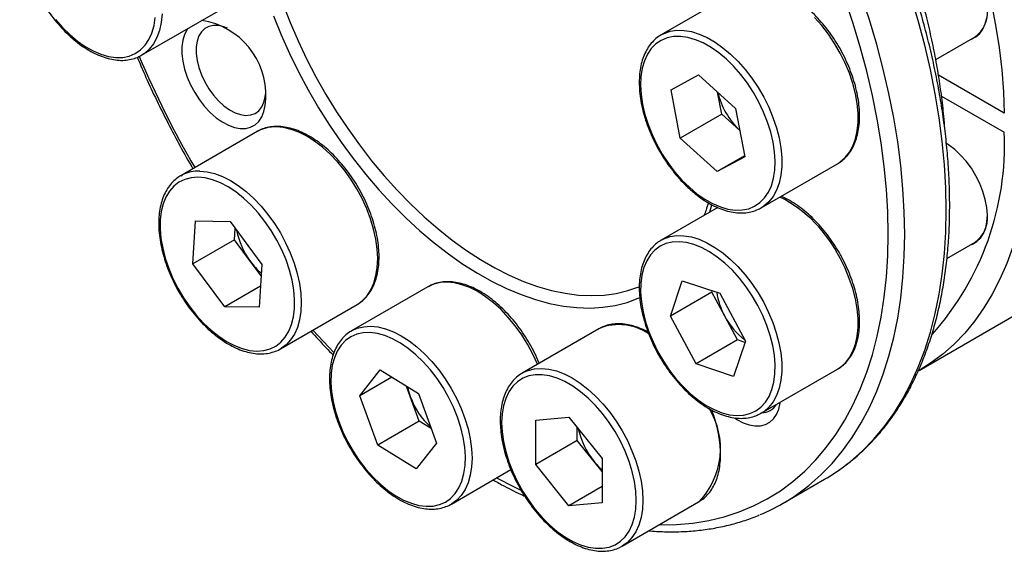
# Model space of a CAD drawing. Header units: millimetres. Extents: x 0 to 285, y 0 to 202.
# Tile 4 of 7: x 208 to 250, y 121 to 144. Entities that reach past the tile are written whole.
import ezdxf

# ---------------------------------------------------------------- set-up
doc = ezdxf.new("R2010")
doc.units = ezdxf.units.MM
doc.layers.add('OUTLINE', color=7, linetype='CONTINUOUS')

msp = doc.modelspace()

# ---------------------------------------------------------------- linework, layer by layer
at = {"layer": 'OUTLINE'}
for p, q in [((238.2959, 144.8635), (235.0432, 142.9858)), ((212.9199, 142.1165), (216.1726, 143.9942)), ((235.0432, 142.9858), (235.0631, 142.9971)), ((246.725, 141.9355), (248.4058, 142.9058)), ((212.9725, 142.1483), (212.9199, 142.1165)), ((235.4569, 140.6494), (236.6316, 141.2812)), ((236.6316, 141.2812), (238.2013, 139.8552)), ((249.6456, 139.6552), (246.8427, 141.2733)), ((235.852, 138.5916), (235.4569, 140.6494)), ((237.6197, 139.6121), (237.4403, 140.5465)), ((246.973, 140.3815), (249.6456, 138.8387)), ((237.6197, 139.6121), (235.852, 138.5916)), ((238.3807, 138.9209), (237.6197, 139.6121)), ((238.2013, 139.8552), (238.5964, 137.7975)), ((217.8401, 138.8722), (214.5874, 136.9945)), ((217.8864, 138.8979), (217.8401, 138.8722)), ((237.4217, 137.1657), (235.852, 138.5916)), ((238.5884, 137.8392), (237.4217, 137.1657)), ((238.5964, 137.7975), (237.4217, 137.1657)), ((239.2929, 135.6244), (242.5456, 137.5021)), ((242.5456, 137.5021), (242.5931, 137.5308)), ((214.5874, 136.9945), (214.6557, 137.0315)), ((237.4433, 135.6386), (235.0432, 134.2531)), ((237.1118, 135.4473), (237.2006, 135.7505)), ((239.3454, 135.6563), (239.2929, 135.6244)), ((215.1031, 133.2528), (215.217, 135.0682)), ((215.217, 135.0682), (216.6847, 135.0475)), ((216.6847, 135.0475), (218.0385, 133.2115)), ((246.0165, 128.7142), (257.1181, 135.123)), ((216.8708, 134.2733), (216.901, 134.7542)), ((216.8708, 134.2733), (215.1031, 133.2528)), ((217.5477, 133.3553), (216.8708, 134.2733)), ((235.0432, 134.2531), (235.063, 134.2643)), ((247.2025, 133.4785), (248.4058, 134.1732)), ((218.0084, 132.7307), (217.5477, 133.3553)), ((216.4569, 131.4168), (215.1031, 133.2528)), ((218.0385, 133.2115), (217.9246, 131.3961)), ((235.4293, 131.0208), (235.9339, 132.5229)), ((235.9339, 132.5229), (237.5313, 131.9929)), ((217.9811, 132.2967), (216.4569, 131.4168)), ((225.1095, 132.2687), (221.8568, 130.3909)), ((237.1971, 132.0413), (235.4293, 131.0208)), ((237.1971, 132.0413), (237.216, 132.0975)), ((237.7434, 131.0252), (237.1971, 132.0413)), ((237.5313, 131.9929), (238.6239, 129.9607)), ((217.9246, 131.3961), (216.4569, 131.4168)), ((218.837, 129.6331), (222.0897, 131.5108)), ((236.522, 128.9886), (235.4293, 131.0208)), ((238.2898, 130.0092), (237.7434, 131.0252)), ((232.3788, 130.4792), (229.1261, 128.6015)), ((232.4188, 130.5014), (232.3788, 130.4792)), ((238.2898, 130.0092), (236.522, 128.9886)), ((238.6239, 129.9607), (238.1193, 128.4586)), ((238.6051, 129.9045), (238.2898, 130.0092)), ((222.2082, 127.6365), (223.0735, 128.7362)), ((223.0735, 128.7362), (224.7055, 127.7282)), ((238.1193, 128.4586), (236.522, 128.9886)), ((239.2929, 126.8917), (242.5456, 128.7694)), ((242.5456, 128.7694), (242.563, 128.7797)), ((246.0165, 128.7142), (246.0002, 128.7048)), ((223.5757, 128.426), (222.2082, 127.6365)), ((229.1261, 128.6015), (229.217, 128.6497)), ((224.3593, 127.6033), (224.2003, 128.0402)), ((222.9748, 125.529), (222.2082, 127.6365)), ((224.7426, 126.5495), (224.3593, 127.6033)), ((224.7055, 127.7282), (225.4722, 125.6206)), ((229.6953, 126.5984), (231.1095, 126.7249)), ((229.6953, 124.7127), (229.6953, 126.5984)), ((231.1095, 126.7249), (232.5237, 124.9656)), ((239.2929, 126.8917), (239.2324, 126.8587)), ((224.7426, 126.5495), (222.9748, 125.529)), ((225.2478, 126.2374), (224.7426, 126.5495)), ((231.4631, 125.7332), (231.4631, 126.285)), ((224.6068, 124.521), (222.9748, 125.529)), ((225.4722, 125.6206), (224.6068, 124.521)), ((231.4631, 125.7332), (229.6953, 124.7127)), ((232.1702, 124.8536), (231.4631, 125.7332)), ((232.5237, 124.9656), (232.5237, 123.0799)), ((226.1064, 123.0295), (228.6415, 124.493)), ((231.1095, 122.9534), (229.6953, 124.7127)), ((232.5237, 124.4137), (232.1702, 124.8536)), ((240.2282, 123.0634), (241.996, 124.0839)), ((232.5237, 123.7698), (231.1095, 122.9534)), ((232.5237, 123.0799), (231.1095, 122.9534)), ((233.3758, 121.2401), (236.6285, 123.1178)), ((233.3758, 121.2401), (233.3493, 121.2252))]:
    msp.add_line(p, q, dxfattribs=at)
at = {"layer": 'OUTLINE', "flags": 128}
for points in [[(245.4069, 134.5095), (245.3881, 135.4632), (245.3315, 136.4366), (245.2374, 137.4276), (245.1059, 138.4342), (244.9374, 139.4543), (244.7321, 140.4855), (244.4905, 141.5258), (244.2132, 142.5728), (243.9007, 143.6245), (243.5537, 144.6785)], [(247.1747, 135.53), (247.1558, 136.4837), (247.0993, 137.4571), (247.0052, 138.4481), (246.8737, 139.4548), (246.7051, 140.4748), (246.4999, 141.506), (246.2583, 142.5463), (245.981, 143.5934), (245.6684, 144.645)], [(218.937, 144.3004), (219.2418, 143.5147), (219.5786, 142.7334), (219.946, 141.9594), (220.3427, 141.1957), (220.7672, 140.4452), (221.2177, 139.7108), (221.6928, 138.9952), (222.1904, 138.3011), (222.7088, 137.6312), (223.246, 136.988), (223.7999, 136.374), (224.3684, 135.7914), (224.9494, 135.2426), (225.5407, 134.7295), (226.14, 134.2541), (226.7451, 133.8183), (227.3537, 133.4236), (227.9634, 133.0716), (228.572, 132.7637), (229.177, 132.5009), (229.7764, 132.2843), (230.3677, 132.1147), (230.9487, 131.9927), (231.5172, 131.9188), (232.0711, 131.8933), (232.6083, 131.9163), (233.1267, 131.9877), (233.6243, 132.1072), (233.9649, 132.2214)], [(244.6998, 134.5095), (244.6811, 135.4511), (244.6248, 136.4123), (244.5312, 137.391), (244.4005, 138.3852), (244.2328, 139.3926), (244.0287, 140.4111), (243.7885, 141.4385), (243.5128, 142.4725), (243.2021, 143.511), (242.8571, 144.5516)], [(249.0887, 144.3707), (249.2746, 143.3993), (249.4236, 142.4398), (249.5352, 141.4944), (249.6093, 140.5655), (249.6456, 139.6552)], [(213.7958, 143.8746), (213.7585, 143.5094), (213.6839, 143.173), (213.573, 142.8695), (213.4272, 142.6029), (213.2482, 142.3764), (213.0384, 142.1929), (212.9725, 142.1483)], [(218.5318, 143.7887), (218.8559, 142.9899), (219.2116, 142.1967), (219.5978, 141.4121), (220.0129, 140.639), (220.4554, 139.8804), (220.9236, 139.1389), (221.4158, 138.4175), (221.9302, 137.7187), (222.4649, 137.0451), (223.0178, 136.3994), (223.5869, 135.7838), (224.1702, 135.2007), (224.7653, 134.6522), (225.3702, 134.1404), (225.9825, 133.6672), (226.6, 133.2343), (227.2204, 132.8433), (227.8414, 132.4958), (228.4606, 132.1929), (229.0758, 131.9359), (229.6847, 131.7257), (230.285, 131.563), (230.8745, 131.4485), (231.4509, 131.3825), (232.0122, 131.3654), (232.5563, 131.3972), (233.081, 131.4778), (233.5846, 131.6069), (234.065, 131.784), (234.1319, 131.8132)], [(209.2508, 143.6424), (209.5501, 143.3011), (209.8643, 142.9923)], [(209.8643, 142.9923), (210.1893, 142.7204), (210.5205, 142.489), (210.8535, 142.3013), (211.1838, 142.1597), (211.5069, 142.0662), (211.8185, 142.022), (212.1144, 142.0278), (212.3904, 142.0835), (212.6431, 142.1882), (212.8688, 142.3407), (213.0645, 142.5388), (213.2277, 142.7799), (213.356, 143.0607), (213.4478, 143.3774), (213.5018, 143.7257)], [(216.5776, 143.2646), (216.4236, 143.3268), (216.1941, 143.3825), (215.9782, 143.3888), (215.7815, 143.3456), (215.6092, 143.254), (215.4656, 143.1162), (215.3545, 142.936), (215.2789, 142.7179), (215.2405, 142.4677), (215.2405, 142.1917), (215.2789, 141.8972), (215.3545, 141.5917), (215.4656, 141.2833), (215.6092, 140.9798), (215.7815, 140.6891), (215.9782, 140.4188), (216.1941, 140.1759), (216.4236, 139.9666), (216.6608, 139.7964), (216.8996, 139.6697), (217.1338, 139.5897), (217.3572, 139.5586), (217.5642, 139.5771), (217.7493, 139.6447), (217.9078, 139.7598), (218.0355, 139.9193), (218.1291, 140.1191), (218.1863, 140.354), (218.1986, 140.4565)], [(242.5931, 137.5308), (242.664, 137.5786), (242.8738, 137.762), (243.0528, 137.9885), (243.1986, 138.2552), (243.3095, 138.5586), (243.3841, 138.8951), (243.4214, 139.2603), (243.421, 139.6497), (243.3829, 140.0584), (243.3075, 140.4812), (243.1958, 140.9129), (243.0492, 141.3479), (242.8695, 141.7809), (242.6591, 142.2063), (242.4205, 142.6189), (242.1567, 143.0134), (241.8711, 143.3849), (241.5673, 143.7287)], [(248.2109, 142.7933), (248.2439, 142.8036), (248.4382, 142.897), (248.6043, 143.0376), (248.7384, 143.2223), (248.8376, 143.4471), (248.8997, 143.7071)], [(214.8983, 143.2586), (214.8631, 143.2096), (214.7525, 143.001), (214.6774, 142.7561), (214.6394, 142.4802), (214.6394, 142.1792), (214.6774, 141.8595), (214.7525, 141.5279), (214.8631, 141.1915), (215.0069, 140.8574), (215.1809, 140.5329), (215.3812, 140.2247), (215.6037, 139.9394), (215.8436, 139.6832), (216.0958, 139.4615), (216.3549, 139.279), (216.6154, 139.1396), (216.8717, 139.0463), (217.1184, 139.0011), (217.3502, 139.0049), (217.5622, 139.0576), (217.7499, 139.1582), (217.9092, 139.3045), (218.0367, 139.4933), (218.1299, 139.7207), (218.1865, 139.9818), (218.2056, 140.271), (218.2056, 140.271)], [(235.0631, 142.9971), (235.1628, 143.0474), (235.426, 143.1385), (235.7111, 143.1814), (236.0145, 143.1755), (236.3325, 143.1209), (236.661, 143.0184), (236.9958, 142.8691), (237.3328, 142.675), (237.6677, 142.4386), (237.9964, 142.1628), (238.3146, 141.851), (238.6184, 141.5072), (238.904, 141.1357), (239.1678, 140.7412), (239.4064, 140.3286), (239.6168, 139.9031), (239.7965, 139.4702), (239.9431, 139.0351), (240.0548, 138.6035), (240.1302, 138.1807), (240.1683, 137.772), (240.1687, 137.3826), (240.1314, 137.0173), (240.0568, 136.6809), (239.9459, 136.3774), (239.8001, 136.1108), (239.6211, 135.8843), (239.4114, 135.7009), (239.3454, 135.6563)], [(236.2373, 136.5003), (236.5622, 136.2283), (236.8934, 135.9969), (237.2264, 135.8092), (237.5567, 135.6676), (237.8798, 135.5741), (238.1914, 135.5299), (238.4873, 135.5357), (238.7634, 135.5914), (239.016, 135.6962), (239.2417, 135.8486), (239.4374, 136.0468), (239.6006, 136.2878), (239.7289, 136.5686), (239.8207, 136.8853), (239.8747, 137.2336), (239.8902, 137.6088), (239.867, 138.0058), (239.8053, 138.4194), (239.7061, 138.8437), (239.5707, 139.2733), (239.4008, 139.7021), (239.1988, 140.1245), (238.9675, 140.5347), (238.7099, 140.9271), (238.4296, 141.2965), (238.1302, 141.6379), (237.816, 141.9466), (237.4911, 142.2185), (237.1599, 142.4499), (236.8269, 142.6377), (236.4966, 142.7793), (236.1734, 142.8728), (235.8618, 142.917), (235.566, 142.9112), (235.2899, 142.8555), (235.0373, 142.7507), (234.8116, 142.5982), (234.6158, 142.4001), (234.4527, 142.159), (234.3243, 141.8783), (234.2325, 141.5616), (234.1785, 141.2133), (234.163, 140.8381), (234.1863, 140.441), (234.2479, 140.0275), (234.3471, 139.6031), (234.4826, 139.1736), (234.6524, 138.7448), (234.8544, 138.3224), (235.0858, 137.9122), (235.3433, 137.5198), (235.6237, 137.1504), (235.923, 136.809), (236.2373, 136.5003)], [(222.173, 131.5628), (222.3238, 131.6797), (222.5174, 131.8864), (222.679, 132.1346), (222.8064, 132.4214), (222.8981, 132.7429), (222.9529, 133.0953), (222.9701, 133.474), (222.9495, 133.8743), (222.8914, 134.2912), (222.7965, 134.7194), (222.666, 135.1535), (222.5015, 135.5881), (222.3051, 136.0178), (222.0793, 136.437), (221.8269, 136.8406), (221.5511, 137.2234), (221.2553, 137.5807), (220.9433, 137.908), (220.619, 138.201), (220.2865, 138.4563), (219.9499, 138.6704), (219.6135, 138.8409), (219.2816, 138.9654), (218.9582, 139.0425), (218.6475, 139.0711)], [(250.7771, 138.8386), (250.7414, 137.9588), (250.6683, 137.1036), (250.5581, 136.275), (250.4109, 135.4748), (250.2271, 134.7049), (250.0071, 133.9672), (249.7514, 133.2632), (249.4606, 132.5946), (249.1354, 131.9629), (248.7766, 131.3696), (248.3849, 130.8161), (247.9612, 130.3037), (247.5066, 129.8334), (247.0221, 129.4065), (246.5088, 129.0239), (246.0165, 128.7142)], [(248.2109, 134.0606), (248.289, 134.0874), (248.4775, 134.1914), (248.6368, 134.3421), (248.7634, 134.536), (248.8545, 134.769), (248.9083, 135.036), (248.9235, 135.3311), (248.8997, 135.648), (248.8376, 135.9798), (248.7384, 136.3191), (248.6043, 136.6586), (248.4382, 136.9909), (248.2439, 137.3087), (248.0254, 137.6052), (247.7876, 137.8738), (247.5356, 138.1088), (247.2749, 138.3049), (247.1385, 138.3897)], [(215.3948, 137.1934), (215.7055, 137.1648), (216.0289, 137.0877), (216.3609, 136.9631), (216.6972, 136.7927), (217.0338, 136.5785), (217.3663, 136.3233), (217.6906, 136.0302), (218.0026, 135.703), (218.2984, 135.3457), (218.5742, 134.9629), (218.8266, 134.5593), (219.0524, 134.14), (219.2488, 133.7104), (219.4133, 133.2758), (219.5438, 132.8417), (219.6387, 132.4135), (219.6968, 131.9966), (219.7174, 131.5963), (219.7002, 131.2175), (219.6454, 130.8652), (219.5537, 130.5436), (219.4263, 130.2569), (219.2647, 130.0086), (219.0711, 129.8019), (218.8816, 129.6599)], [(215.3154, 136.9292), (215.0251, 136.9084), (214.7556, 136.8379), (214.5108, 136.7186), (214.2937, 136.5522), (214.1075, 136.3409), (213.9546, 136.0875), (213.8371, 135.7956), (213.7565, 135.4689), (213.714, 135.112), (213.7101, 134.7297), (213.7449, 134.3272), (213.818, 133.9098), (213.9282, 133.4833), (214.0742, 133.0534), (214.254, 132.6258), (214.465, 132.2065), (214.7046, 131.8011), (214.9694, 131.415), (215.2558, 131.0535), (215.5601, 130.7215), (215.878, 130.4234), (216.2053, 130.1632), (216.5375, 129.9446), (216.8701, 129.7705), (217.1988, 129.6431), (217.5189, 129.5643), (217.8262, 129.5351), (218.1165, 129.5559), (218.386, 129.6264), (218.6308, 129.7457), (218.8479, 129.9121), (219.0341, 130.1234), (219.187, 130.3768), (219.3045, 130.6688), (219.3851, 130.9954), (219.4276, 131.3523), (219.4315, 131.7346), (219.3967, 132.1371), (219.3236, 132.5545), (219.2134, 132.981), (219.0674, 133.411), (218.8876, 133.8385), (218.6766, 134.2578), (218.437, 134.6632), (218.1722, 135.0493), (217.8858, 135.4108), (217.5815, 135.7429), (217.2636, 136.041), (216.9363, 136.3011), (216.6041, 136.5197), (216.2715, 136.6938), (215.9428, 136.8212), (215.6227, 136.9), (215.3154, 136.9292)], [(242.8505, 124.6497), (243.097, 124.8429), (243.6041, 125.2894), (244.0811, 125.7795), (244.5269, 126.3122), (244.9406, 126.8864), (245.3214, 127.5008), (245.6684, 128.1541), (245.981, 128.8449), (246.2583, 129.5718), (246.4999, 130.3332), (246.7051, 131.1274), (246.8737, 131.9528), (247.0052, 132.8076), (247.0993, 133.69), (247.1558, 134.5981), (247.1747, 135.53)], [(239.1548, 131.475), (238.918, 131.8821), (238.6556, 132.2703), (238.3711, 132.6345), (238.0685, 132.9697), (237.7517, 133.2714), (237.4252, 133.5355), (237.0933, 133.7584), (236.7604, 133.9371), (236.4312, 134.0692), (236.11, 134.1529), (235.8013, 134.1871), (235.5091, 134.1713), (235.2374, 134.1058), (234.9899, 133.9913), (234.7699, 133.8295), (234.5805, 133.6226), (234.4242, 133.3733), (234.303, 133.085), (234.2187, 132.7616), (234.1723, 132.4076), (234.1646, 132.0276), (234.1955, 131.6268), (234.2648, 131.2107), (234.3714, 130.7848), (234.5139, 130.3549), (234.6904, 129.9269), (234.8984, 129.5065), (235.1353, 129.0995), (235.3977, 128.7112), (235.6822, 128.347), (235.9848, 128.0118), (236.3015, 127.7101), (236.6281, 127.446), (236.96, 127.2231), (237.2928, 127.0444), (237.622, 126.9123), (237.9432, 126.8286), (238.252, 126.7944), (238.5442, 126.8102), (238.8159, 126.8758), (239.0634, 126.9902), (239.2833, 127.152), (239.4727, 127.359), (239.6291, 127.6083), (239.7502, 127.8965), (239.8346, 128.2199), (239.8809, 128.574), (239.8887, 128.954), (239.8577, 129.3547), (239.7885, 129.7709), (239.6819, 130.1967), (239.5394, 130.6266), (239.3629, 131.0546), (239.1548, 131.475)], [(234.9453, 122.1461), (234.9701, 122.1458), (235.6863, 122.1598), (236.3845, 122.2222), (237.0632, 122.3329), (237.7209, 122.4916), (238.3563, 122.6981), (238.9678, 122.9517), (239.5542, 123.2521), (240.1143, 123.5985), (240.6467, 123.9902), (241.1505, 124.4263), (241.6244, 124.9059), (242.0674, 125.428), (242.4786, 125.9914), (242.8571, 126.5949), (243.2021, 127.2373), (243.5128, 127.917), (243.7885, 128.6327), (244.0287, 129.3827), (244.2328, 130.1656), (244.4005, 130.9794), (244.5312, 131.8226), (244.6248, 132.6933), (244.6811, 133.5896), (244.6998, 134.5095)], [(235.063, 134.2643), (235.1572, 134.3122), (235.4199, 134.4043), (235.7046, 134.4482), (236.0076, 134.4434), (236.3253, 134.39), (236.6536, 134.2885), (236.9883, 134.1402), (237.3253, 133.9471), (237.6604, 133.7116), (237.9892, 133.4366), (238.3077, 133.1256), (238.6119, 132.7824), (238.8979, 132.4115), (239.1622, 132.0175), (239.4014, 131.6052)], [(241.0827, 123.6292), (241.3293, 123.8224), (241.8363, 124.2689), (242.3133, 124.759), (242.7591, 125.2917), (243.1729, 125.8659), (243.5537, 126.4803), (243.9007, 127.1336), (244.2132, 127.8244), (244.4905, 128.5513), (244.7321, 129.3127), (244.9374, 130.1069), (245.1059, 130.9323), (245.2374, 131.7871), (245.3315, 132.6695), (245.3881, 133.5776), (245.4069, 134.5095)], [(242.563, 128.7797), (242.669, 128.8495), (242.8782, 129.0339), (243.0564, 129.2613), (243.2015, 129.5288), (243.3116, 129.8331), (243.3853, 130.1702), (243.4218, 130.536), (243.4206, 130.9259), (243.3816, 131.335), (243.3054, 131.758), (243.1929, 132.1898), (243.0455, 132.6249), (242.8651, 133.0577), (242.654, 133.483)], [(229.7745, 128.9758), (229.5792, 129.4048), (229.354, 129.8243), (229.1021, 130.2283), (228.8268, 130.6116), (228.5314, 130.9695), (228.2198, 131.2975), (227.8957, 131.5914), (227.5633, 131.8475), (227.2268, 132.0626), (226.8904, 132.234), (226.5583, 132.3596), (226.2347, 132.4377), (225.9236, 132.4675), (225.6291, 132.4484), (225.3547, 132.3808), (225.1095, 132.2687)], [(233.9649, 132.2214), (234.0993, 132.2744), (234.1099, 132.2788)], [(222.0897, 131.5108), (222.1005, 131.5171), (222.173, 131.5628)], [(239.4014, 131.6052), (239.6125, 131.18), (239.7928, 130.7471), (239.9402, 130.3121), (240.0527, 129.8803), (240.1289, 129.4572), (240.1679, 129.0482), (240.1691, 128.6583), (240.1327, 128.2925), (240.0589, 127.9553), (239.9488, 127.6511), (239.8037, 127.3836), (239.6255, 127.1562), (239.4163, 126.9718), (239.2929, 126.8917)], [(220.2146, 130.4284), (220.886, 129.7084), (221.1097, 129.4769)], [(221.8428, 130.3828), (221.8513, 130.3878), (221.8568, 130.3909)], [(221.8568, 130.3909), (222.102, 130.5031), (222.3764, 130.5707), (222.6709, 130.5897), (222.982, 130.56), (223.3056, 130.4818), (223.6377, 130.3563), (223.9741, 130.1848), (224.3106, 129.9697), (224.643, 129.7136), (224.9671, 129.4197), (225.2787, 129.0918), (225.5741, 128.7339), (225.8494, 128.3505), (226.1013, 127.9465), (226.3265, 127.527), (226.5222, 127.0972), (226.6859, 126.6626), (226.8157, 126.2285), (226.9098, 125.8005), (226.967, 125.3839), (226.9868, 124.984), (226.9687, 124.6058), (226.9131, 124.2541), (226.8206, 123.9333), (226.6924, 123.6474), (226.5301, 123.4)], [(226.2688, 123.4741), (226.4285, 123.7193), (226.5533, 124.0039), (226.6414, 124.3239), (226.6915, 124.6751), (226.7032, 125.0528), (226.6761, 125.4517), (226.6106, 125.8665), (226.5077, 126.2917), (226.3687, 126.7214), (226.1956, 127.1499), (225.9905, 127.5713), (225.7564, 127.9799), (225.4964, 128.3703), (225.214, 128.7372), (224.913, 129.0755), (224.5974, 129.3807), (224.2717, 129.6487), (223.9401, 129.8759), (223.6072, 130.0591), (223.2774, 130.196), (222.9552, 130.2846), (222.645, 130.3238), (222.351, 130.313), (222.077, 130.2524), (221.827, 130.1427), (221.6041, 129.9856), (221.4115, 129.783), (221.2518, 129.5378), (221.127, 129.2533), (221.039, 128.9333), (220.9888, 128.582), (220.9772, 128.2044), (221.0043, 127.8055), (221.0697, 127.3906), (221.1726, 126.9655), (221.3116, 126.5358), (221.4848, 126.1073), (221.6898, 125.6859), (221.9239, 125.2772), (222.1839, 124.8869), (222.4664, 124.52), (222.7674, 124.1817), (223.0829, 123.8765), (223.4086, 123.6085), (223.7402, 123.3813), (224.0732, 123.1981), (224.4029, 123.0612), (224.7251, 122.9726), (225.0353, 122.9334), (225.3294, 122.9442), (225.6033, 123.0048), (225.8534, 123.1144), (226.0762, 123.2716), (226.2688, 123.4741)], [(218.8816, 129.6599), (218.8478, 129.6394), (218.837, 129.6331)], [(229.217, 128.6497), (229.3772, 128.7156), (229.6521, 128.7822), (229.947, 128.8001), (230.2584, 128.7693), (230.5822, 128.6901), (230.9145, 128.5635), (231.251, 128.3911), (231.5874, 128.175), (231.9197, 127.918), (232.2435, 127.6233), (232.5549, 127.2947), (232.8498, 126.9362), (233.1247, 126.5523), (233.376, 126.1479), (233.6005, 125.7281), (233.7955, 125.2981), (233.9585, 124.8634), (234.0875, 124.4294), (234.1808, 124.0016), (234.2373, 123.5854), (234.2562, 123.1859), (234.2373, 122.8083), (234.1808, 122.4572), (234.0875, 122.1371), (233.9585, 121.852), (233.7955, 121.6055), (233.6005, 121.4007), (233.376, 121.2402), (233.3758, 121.2401)], [(228.2457, 126.4924), (228.2651, 126.0973), (228.3229, 125.6852), (228.4185, 125.2616), (228.5504, 124.8323), (228.7169, 124.4032), (228.9157, 123.9799), (229.1443, 123.5682), (229.3994, 123.1738), (229.6776, 122.8018), (229.9752, 122.4574), (230.2882, 122.1452), (230.6122, 121.8695), (230.943, 121.6339), (231.276, 121.4416), (231.6068, 121.2953), (231.9309, 121.1969), (232.2438, 121.1478), (232.5414, 121.1486), (232.8197, 121.1993), (233.0748, 121.2992), (233.3033, 121.447), (233.5022, 121.6407), (233.6687, 121.8776), (233.8006, 122.1546), (233.8961, 122.4678), (233.9539, 122.8132), (233.9733, 123.1859), (233.9539, 123.581), (233.8961, 123.9931), (233.8006, 124.4167), (233.6687, 124.8459), (233.5022, 125.2751), (233.3033, 125.6984), (233.0748, 126.11), (232.8197, 126.5045), (232.5414, 126.8765), (232.2438, 127.2209), (231.9309, 127.533), (231.6068, 127.8088), (231.276, 128.0444), (230.943, 128.2367), (230.6122, 128.383), (230.2882, 128.4813), (229.9752, 128.5305), (229.6776, 128.5297), (229.3994, 128.479), (229.1443, 128.3791), (228.9157, 128.2313), (228.7169, 128.0376), (228.5504, 127.8007), (228.4185, 127.5237), (228.3229, 127.2104), (228.2651, 126.8651), (228.2457, 126.4924)], [(224.242, 128.0145), (224.2833, 127.8419), (224.3593, 127.6033)], [(238.1691, 126.6931), (238.2661, 126.63), (238.5266, 126.4906), (238.7829, 126.3973), (239.0296, 126.352), (239.2614, 126.3558), (239.4734, 126.4086), (239.661, 126.5092), (239.8203, 126.6555), (239.9479, 126.8443), (240.041, 127.0717), (240.0977, 127.3328), (240.101, 127.3582)], [(228.0316, 124.1409), (228.7852, 123.7579), (229.0615, 123.627)], [(226.5301, 123.4), (226.3358, 123.1942), (226.1265, 123.0414)], [(226.1265, 123.0414), (226.1119, 123.0327), (226.1064, 123.0295)], [(236.6285, 123.1178), (236.6286, 123.1179), (236.673, 123.1446)]]:
    msp.add_lwpolyline(points, dxfattribs=at)
at = {"layer": 'OUTLINE'}
for centre, radius, start, end in [((247.6891, 143.9196), 1.2415, 305.26028, 6.05186), ((214.9969, 140.4234), 3.2122, 357.28019, 81.23234), ((251.3497, 158.3697), 41.8376, 202.93593, 210.1785), ((240.6547, 141.3179), 3.3039, 193.53946, 226.50429), ((218.6023, 137.5117), 1.5601, 88.33888, 117.31368), ((237.5651, 138.3086), 12.0921, 318.18413, 2.51279), ((215.35, 135.6299), 1.5641, 88.35911, 116.35411), ((237.4288, 130.9096), 5.8245, 26.21972, 62.75155), ((247.6891, 135.1869), 1.2415, 305.26023, 6.05191), ((220.1457, 135.2993), 3.2448, 191.16546, 216.80588), ((219.958, 135.114), 2.9837, 216.11732, 229.38671), ((240.3998, 132.4883), 3.0326, 188.57673, 208.84586), ((240.4582, 132.4369), 3.0599, 207.47495, 232.59279), ((233.245, 128.4409), 2.22, 55.2396, 111.84973), ((227.4394, 128.7067), 3.2718, 199.70941, 227.43159), ((234.2902, 125.3881), 3.2727, 316.72546, 31.57362), ((239.3129, 127.6463), 0.7368, 270.84548, 329.14909), ((234.7301, 126.9272), 3.2944, 192.30865, 219.00941), ((234.4375, 126.66), 2.899, 218.54641, 228.6891), ((237.8515, 131.2705), 8.2961, 299.97219, 307.0546), ((236.0473, 130.3056), 8.3624, 292.53287, 307.02389)]:
    msp.add_arc(centre, radius, start, end, dxfattribs=at)
for points, knots in [([(247.3211, 135.7341), (247.3202, 135.8928), (247.3174, 136.3525), (247.2866, 137.1271), (247.2175, 138.0618), (247.1141, 139.0111), (246.9771, 139.9728), (246.8066, 140.9454), (246.6031, 141.9268), (246.367, 142.9153), (246.0988, 143.909), (245.799, 144.9061), (245.4682, 145.9045), (245.1071, 146.9026), (244.7164, 147.8984), (244.2968, 148.89), (243.8491, 149.8756), (243.3742, 150.8533), (242.873, 151.8212), (242.3465, 152.7776), (241.7956, 153.7207), (241.2214, 154.6486), (240.6249, 155.5596), (240.0073, 156.452), (239.3698, 157.3241), (238.7135, 158.1742), (238.0397, 159.0008), (237.3496, 159.8022), (236.6445, 160.5769), (235.9257, 161.3235), (235.1945, 162.0405), (234.4523, 162.7266), (233.7005, 163.3803), (232.9404, 164.0006), (232.1734, 164.5861), (231.401, 165.1357), (230.6245, 165.6483), (229.8455, 166.1228), (229.0652, 166.5584), (228.2853, 166.9541), (227.5071, 167.309), (226.7322, 167.6225), (225.962, 167.8937), (225.1981, 168.122), (224.4419, 168.307), (223.6951, 168.4482), (222.9591, 168.5452), (222.2356, 168.5979), (221.5261, 168.6061), (220.832, 168.57), (220.155, 168.4894), (219.4961, 168.3655), (218.8582, 168.1954), (218.3602, 168.0327), (218.083, 167.9117), (218.0038, 167.8772)], [0, 0, 0, 0, 0.01017981, 0.02948519, 0.0487882, 0.06808802, 0.0873841, 0.10667616, 0.12596409, 0.14524793, 0.16452785, 0.18380406, 0.20307688, 0.22234664, 0.2416137, 0.26087846, 0.28014133, 0.2994027, 0.31866303, 0.33792274, 0.35718227, 0.37644198, 0.39570224, 0.41496344, 0.43422604, 0.45349047, 0.47275716, 0.49202656, 0.51129905, 0.53057502, 0.5498549, 0.569139, 0.58842761, 0.60772098, 0.62701923, 0.64632237, 0.66563026, 0.68494252, 0.70425853, 0.72357727, 0.74289724, 0.76221582, 0.78153024, 0.80083701, 0.8201319, 0.83940994, 0.85866556, 0.87789281, 0.89708582, 0.9162392, 0.93534892, 0.95441281, 0.97343135, 0.99240803, 1, 1, 1, 1]), ([(247.1128, 138.9739), (247.0997, 139.1568), (247.0654, 139.6382), (246.9715, 140.4346), (246.8356, 141.3589), (246.6647, 142.2943), (246.4614, 143.2379), (246.2254, 144.188), (245.9575, 145.1426), (245.6582, 146.0999), (245.3281, 147.0577), (244.9681, 148.0143), (244.5787, 148.9676), (244.161, 149.9158), (243.7156, 150.8567), (243.2435, 151.7886), (242.7458, 152.7096), (242.2234, 153.6176), (241.6775, 154.511), (241.109, 155.3878), (240.5193, 156.2462), (239.9094, 157.0845), (239.2807, 157.9009), (238.6344, 158.6938), (237.9717, 159.4616), (237.2942, 160.2026), (236.603, 160.9152), (235.8996, 161.5982), (235.1854, 162.2498), (234.4618, 162.8692), (233.7302, 163.4536), (233.0383, 163.9726), (232.5888, 164.2788), (232.3871, 164.4163)], [0, 0, 0, 0, 0.0201576, 0.0530672, 0.0859696, 0.1188642, 0.1517508, 0.1846296, 0.217501, 0.2503654, 0.2832236, 0.3160761, 0.3489238, 0.3817675, 0.414608, 0.4474462, 0.4802828, 0.5131188, 0.5459551, 0.5787922, 0.6116311, 0.6444725, 0.6773174, 0.7101667, 0.7430211, 0.7758816, 0.808749, 0.8416239, 0.8745071, 0.9073992, 0.9403006, 0.9732115, 1, 1, 1, 1]), ([(208.6935, 149.4879), (208.6826, 149.4828), (208.5893, 149.4397), (208.4357, 149.3184), (208.2386, 149.1245), (208.0731, 148.8903), (207.9377, 148.6229), (207.8346, 148.323), (207.765, 147.9941), (207.7299, 147.6399), (207.7298, 147.2647), (207.7646, 146.8731), (207.8336, 146.4698), (207.9357, 146.0593), (208.0697, 145.6462), (208.234, 145.235), (208.4266, 144.8301), (208.6454, 144.436), (208.8879, 144.0569), (209.1516, 143.697), (209.4337, 143.3607), (209.6764, 143.1066), (209.8249, 142.9689), (209.8713, 142.9259)], [0, 0, 0, 0, 0.00650928, 0.05586793, 0.10518147, 0.15476468, 0.20486989, 0.25555818, 0.3067302, 0.35821539, 0.4098535, 0.46152501, 0.51316367, 0.56475131, 0.61628754, 0.66778083, 0.71924443, 0.77069363, 0.82214434, 0.87360904, 0.92510331, 0.97664367, 1, 1, 1, 1]), ([(242.595, 137.5379), (242.6192, 137.5515), (242.7226, 137.6094), (242.8797, 137.7528), (243.0623, 137.9656), (243.213, 138.2167), (243.3328, 138.5002), (243.4196, 138.8147), (243.4724, 139.1566), (243.4904, 139.5217), (243.4733, 139.9055), (243.4217, 140.3034), (243.3363, 140.7108), (243.2183, 141.1231), (243.0693, 141.5359), (242.8909, 141.9445), (242.6852, 142.3447), (242.4544, 142.732), (242.2012, 143.1021), (241.9282, 143.451), (241.6383, 143.7749), (241.3346, 144.0701), (241.0202, 144.3332), (240.6983, 144.5612), (240.3721, 144.7514), (240.0451, 144.9011), (239.7209, 145.0081), (239.4032, 145.0706), (239.0964, 145.0871), (238.8042, 145.0586), (238.5338, 144.981), (238.3483, 144.9036), (238.2622, 144.8409), (238.25, 144.8321)], [0, 0, 0, 0, 0.0100368, 0.0427502, 0.0755208, 0.1085667, 0.1419948, 0.1757874, 0.2098474, 0.2440598, 0.278333, 0.3125997, 0.3468367, 0.3810387, 0.4152089, 0.4493547, 0.4834856, 0.517612, 0.5517441, 0.58589, 0.6200608, 0.6542675, 0.6885205, 0.7228269, 0.7571886, 0.7915956, 0.8260053, 0.8603343, 0.8944641, 0.9282593, 0.9616297, 0.9946023, 1, 1, 1, 1]), ([(235.0665, 142.9958), (235.0556, 142.9908), (234.9622, 142.9476), (234.8086, 142.8263), (234.6115, 142.6324), (234.446, 142.3982), (234.3106, 142.1308), (234.2075, 141.8309), (234.1379, 141.502), (234.1029, 141.1478), (234.1028, 140.7726), (234.1375, 140.381), (234.2065, 139.9777), (234.3087, 139.5672), (234.4427, 139.1541), (234.6069, 138.7429), (234.7995, 138.338), (235.0183, 137.9439), (235.2609, 137.5648), (235.5245, 137.2049), (235.8066, 136.8686), (236.0493, 136.6145), (236.1979, 136.4768), (236.2442, 136.4339)], [0, 0, 0, 0, 0.0065095, 0.055868, 0.1051815, 0.1547648, 0.2048699, 0.2555582, 0.3067303, 0.3582154, 0.4098536, 0.4615251, 0.5131638, 0.5647515, 0.6162876, 0.6677809, 0.7192446, 0.7706938, 0.8221445, 0.8736092, 0.9251033, 0.9766439, 1, 1, 1, 1]), ([(209.8713, 142.9259), (209.9258, 142.8775), (210.0839, 142.7373), (210.3527, 142.5308), (210.677, 142.3206), (211.004, 142.1501), (211.3301, 142.021), (211.6517, 141.9356), (211.9646, 141.8955), (212.2648, 141.9011), (212.5467, 141.954), (212.7861, 142.0372), (212.9195, 142.1208), (212.9749, 142.1555)], [0, 0, 0, 0, 0.0518547, 0.1502199, 0.2487634, 0.3474574, 0.4462438, 0.5449272, 0.6432253, 0.7407585, 0.8371746, 0.9323579, 1, 1, 1, 1]), ([(212.7345, 142.0305), (212.8386, 141.7861), (213.0832, 141.2114), (213.5015, 140.3135), (213.9822, 139.3378), (214.4923, 138.3739), (214.8672, 137.6919), (215.079, 137.3361), (215.1046, 137.2931)], [0, 0, 0, 0, 0.1517222, 0.3567557, 0.5617745, 0.7667837, 0.9717871, 1, 1, 1, 1]), ([(218.7123, 139.0886), (218.6582, 139.088), (218.5051, 139.0865), (218.265, 139.0468), (218.0445, 138.9813), (217.9291, 138.9153), (217.8936, 138.895)], [0, 0, 0, 0, 0.18360624, 0.51976618, 0.85255251, 1, 1, 1, 1]), ([(222.1777, 131.5727), (222.2128, 131.5948), (222.3248, 131.6652), (222.4857, 131.8265), (222.6584, 132.0514), (222.7992, 132.3132), (222.9086, 132.607), (222.9846, 132.9308), (223.0262, 133.2806), (223.0328, 133.6522), (223.0046, 134.0411), (222.942, 134.4425), (222.846, 134.852), (222.7178, 135.2649), (222.5591, 135.6769), (222.3717, 136.0833), (222.1576, 136.4798), (221.9193, 136.862), (221.6594, 137.2257), (221.3807, 137.567), (221.086, 137.882), (220.7785, 138.1672), (220.4613, 138.4193), (220.1377, 138.6355), (219.8109, 138.8128), (219.4844, 138.9491), (219.1619, 139.0415), (218.9048, 139.0819), (218.7574, 139.087), (218.7123, 139.0886)], [0, 0, 0, 0, 0.0169993, 0.0541259, 0.0914067, 0.1290553, 0.1671452, 0.2056198, 0.2443551, 0.2832259, 0.3221373, 0.3610288, 0.3998831, 0.438698, 0.4774791, 0.5162358, 0.5549795, 0.5937219, 0.6324734, 0.6712447, 0.7100484, 0.7488968, 0.7878006, 0.826767, 0.8657943, 0.9048647, 0.9439102, 0.9828253, 1, 1, 1, 1]), ([(214.6647, 137.0301), (214.6116, 137.0035), (214.4774, 136.936), (214.2899, 136.7809), (214.1026, 136.5739), (213.946, 136.3296), (213.8202, 136.0521), (213.7271, 135.7431), (213.6678, 135.4062), (213.6433, 135.0451), (213.6538, 134.6644), (213.699, 134.2688), (213.7781, 133.8629), (213.89, 133.4511), (214.0334, 133.0381), (214.2064, 132.6283), (214.4072, 132.2262), (214.6334, 131.8362), (214.8826, 131.4625), (215.1522, 131.1093), (215.4391, 130.7805), (215.7404, 130.4796), (216.0531, 130.2102), (216.3738, 129.9754), (216.6994, 129.7779), (217.0265, 129.6204), (217.3516, 129.5053), (217.6708, 129.4343), (217.98, 129.4091), (218.2752, 129.4292), (218.5501, 129.4976), (218.754, 129.5779), (218.8562, 129.6486), (218.883, 129.6672)], [0, 0, 0, 0, 0.0210329, 0.0531825, 0.0853544, 0.1177636, 0.1505384, 0.1836825, 0.2171103, 0.2507081, 0.2843799, 0.3180551, 0.3517035, 0.3853179, 0.4188998, 0.4524563, 0.4859962, 0.5195298, 0.5530676, 0.5866169, 0.6201886, 0.6537938, 0.6874424, 0.7211426, 0.7548975, 0.7886999, 0.8225171, 0.8562724, 0.8898563, 0.9231353, 0.9560065, 0.9884711, 1, 1, 1, 1]), ([(236.2442, 136.4339), (236.2988, 136.3854), (236.4569, 136.2452), (236.7257, 136.0387), (237.0499, 135.8286), (237.3769, 135.658), (237.703, 135.5289), (238.0246, 135.4435), (238.3375, 135.4035), (238.6377, 135.409), (238.9197, 135.4619), (239.1591, 135.5451), (239.2924, 135.6287), (239.3478, 135.6634)], [0, 0, 0, 0, 0.0518551, 0.1502199, 0.2487637, 0.3474577, 0.4462437, 0.5449275, 0.6432255, 0.7407588, 0.8371747, 0.932358, 1, 1, 1, 1]), ([(237.0418, 135.8407), (237.0122, 135.7362), (236.959, 135.5485), (236.8901, 135.3775), (236.8595, 135.3016)], [0, 0, 0, 0, 0.5565693, 1, 1, 1, 1]), ([(242.5627, 128.7841), (242.6237, 128.822), (242.7617, 128.9077), (242.9458, 129.0887), (243.1173, 129.3152), (243.2577, 129.5775), (243.3663, 129.872), (243.4416, 130.1963), (243.4825, 130.5466), (243.4884, 130.9187), (243.4595, 131.3078), (243.3962, 131.7095), (243.2995, 132.1191), (243.1707, 132.5321), (243.0114, 132.9439), (242.8576, 133.2762), (242.7208, 133.5395), (242.5758, 133.7988), (242.375, 134.1209), (242.1151, 134.4846), (241.8363, 134.8258), (241.5416, 135.1408), (241.2341, 135.4259), (240.9169, 135.6786), (240.5934, 135.8925), (240.3344, 136.0393), (240.1849, 136.0993), (240.144, 136.1157)], [0, 0, 0, 0, 0.0329305, 0.074546, 0.1163406, 0.1585509, 0.2012559, 0.2443895, 0.2878125, 0.3313846, 0.3750002, 0.4185929, 0.4621437, 0.5056505, 0.5491196, 0.5925615, 0.6122266, 0.6351509, 0.678563, 0.7219995, 0.7654582, 0.8089533, 0.8524985, 0.8961059, 0.9397832, 0.983529, 1, 1, 1, 1]), ([(242.8812, 124.6772), (242.9633, 124.7375), (243.2188, 124.9253), (243.6198, 125.2833), (244.0844, 125.7482), (244.5197, 126.2535), (244.9266, 126.7956), (245.304, 127.3742), (245.6511, 127.9883), (245.9672, 128.6368), (246.2515, 129.3183), (246.5035, 130.0315), (246.7226, 130.7751), (246.9083, 131.5474), (247.0603, 132.3469), (247.1785, 133.1719), (247.2618, 134.0213), (247.3121, 134.8744), (247.3182, 135.4534), (247.3211, 135.7341)], [0, 0, 0, 0, 0.0284809, 0.0886561, 0.1489036, 0.2092544, 0.2697306, 0.3303446, 0.3910993, 0.4519895, 0.5130038, 0.5741266, 0.6353402, 0.6966267, 0.757969, 0.8193517, 0.8807617, 0.9421879, 1, 1, 1, 1]), ([(235.0679, 134.2603), (235.0312, 134.2414), (234.9138, 134.181), (234.7419, 134.0352), (234.5548, 133.8279), (234.3989, 133.5828), (234.2738, 133.3046), (234.1813, 132.995), (234.1228, 132.6575), (234.099, 132.296), (234.1102, 131.915), (234.1561, 131.5191), (234.2359, 131.113), (234.3485, 130.7012), (234.4925, 130.2882), (234.6661, 129.8785), (234.8674, 129.4766), (235.0942, 129.0869), (235.3438, 128.7136), (235.6137, 128.3609), (235.901, 128.0325), (236.2026, 127.7323), (236.5155, 127.4636), (236.8363, 127.2295), (237.162, 127.0329), (237.4891, 126.8762), (237.8141, 126.7619), (238.1331, 126.692), (238.4422, 126.6673), (238.7363, 126.69), (239.0005, 126.7505), (239.1547, 126.8245), (239.2253, 126.8583)], [0, 0, 0, 0, 0.0149628, 0.047859, 0.0807817, 0.1139511, 0.147496, 0.1814175, 0.2156271, 0.2500084, 0.2844637, 0.3189212, 0.3533512, 0.3877461, 0.422108, 0.456444, 0.4907634, 0.5250764, 0.5593939, 0.5937234, 0.6280762, 0.6624632, 0.696895, 0.7313797, 0.7659204, 0.8005093, 0.8351122, 0.8696496, 0.9040092, 0.938054, 0.9716803, 1, 1, 1, 1]), ([(229.8457, 129.0169), (229.8414, 129.0282), (229.7852, 129.1766), (229.6497, 129.4582), (229.4395, 129.8556), (229.2017, 130.2386), (228.9431, 130.6035), (228.6652, 130.946), (228.3713, 131.2625), (228.0644, 131.5494), (227.7476, 131.8033), (227.4243, 132.0214), (227.0976, 132.2009), (226.771, 132.3393), (226.448, 132.4346), (226.1329, 132.4847), (225.8295, 132.4893), (225.5433, 132.4464), (225.3025, 132.3732), (225.1686, 132.2965), (225.1146, 132.2656)], [0, 0, 0, 0, 0.0049414, 0.064694, 0.1244252, 0.1841537, 0.2438954, 0.3036666, 0.3634867, 0.4233749, 0.4833477, 0.5434165, 0.6035799, 0.6638122, 0.7240138, 0.7840247, 0.8436227, 0.902579, 0.9607804, 1, 1, 1, 1]), ([(220.1262, 130.3773), (220.3407, 130.1407), (220.6525, 129.7965), (220.9732, 129.4715), (221.0733, 129.3699)], [0, 0, 0, 0, 0.6877034, 1, 1, 1, 1]), ([(221.8436, 130.3781), (221.8239, 130.368), (221.7235, 130.3165), (221.5665, 130.1825), (221.3775, 129.9781), (221.22, 129.7346), (221.0932, 129.4582), (220.999, 129.1502), (220.9386, 128.8141), (220.9129, 128.4537), (220.9223, 128.0737), (220.9663, 127.6785), (221.0443, 127.2728), (221.1552, 126.8612), (221.2975, 126.4481), (221.4696, 126.0382), (221.6695, 125.6357), (221.8949, 125.2453), (222.1435, 124.871), (222.4124, 124.517), (222.6988, 124.1873), (222.9997, 123.8855), (223.312, 123.615), (223.6325, 123.379), (223.958, 123.1802), (224.2851, 123.0214), (224.6103, 122.9048), (224.9298, 122.8323), (225.2393, 122.8056), (225.5352, 122.8242), (225.8105, 122.8915), (226.0085, 122.9669), (226.1051, 123.0324), (226.1257, 123.0464)], [0, 0, 0, 0, 0.0079666, 0.0406361, 0.0733226, 0.1062439, 0.1395344, 0.1732019, 0.2071612, 0.2412971, 0.2755108, 0.3097299, 0.3439222, 0.3780798, 0.4122045, 0.446303, 0.4803844, 0.514459, 0.5485375, 0.5826274, 0.6167399, 0.6508858, 0.6850756, 0.7193177, 0.7536153, 0.7879617, 0.822325, 0.8566284, 0.8907619, 0.92459, 0.9580059, 0.9910062, 1, 1, 1, 1]), ([(234.4773, 130.3464), (234.4642, 130.354), (234.3424, 130.425), (234.1108, 130.521), (233.7869, 130.6289), (233.4697, 130.688), (233.1633, 130.7029), (232.8732, 130.6698), (232.6243, 130.6039), (232.4836, 130.5301), (232.4249, 130.4993)], [0, 0, 0, 0, 0.017894, 0.1659155, 0.3139333, 0.4615809, 0.6083412, 0.753634, 0.8970903, 1, 1, 1, 1]), ([(229.2284, 128.6488), (229.1865, 128.6298), (229.0618, 128.5733), (228.8799, 128.4338), (228.6851, 128.2364), (228.521, 128.0007), (228.3873, 127.7314), (228.2859, 127.4301), (228.2184, 127.0996), (228.1902, 126.8099), (228.1879, 126.63), (228.1872, 126.574)], [0, 0, 0, 0, 0.0623291, 0.1856877, 0.3089686, 0.4329665, 0.5582897, 0.6850657, 0.8130309, 0.9417558, 1, 1, 1, 1]), ([(236.6743, 123.1519), (236.7037, 123.1687), (236.812, 123.2302), (236.973, 123.3787), (237.1538, 123.5937), (237.303, 123.8465), (237.4211, 124.1317), (237.5062, 124.4478), (237.5571, 124.7909), (237.5732, 125.1571), (237.5543, 125.5418), (237.5011, 125.9403), (237.413, 126.348), (237.3109, 126.7115), (237.2257, 126.937), (237.1924, 127.0251)], [0, 0, 0, 0, 0.0301838, 0.1109016, 0.1917931, 0.2733855, 0.355926, 0.4393569, 0.5234325, 0.6078705, 0.6924488, 0.7770051, 0.8614865, 0.9458817, 1, 1, 1, 1]), ([(228.1872, 126.574), (228.1882, 126.5074), (228.191, 126.3147), (228.2224, 125.9836), (228.2921, 125.5801), (228.3954, 125.1695), (228.5304, 124.7564), (228.6957, 124.3453), (228.8891, 123.9407), (229.1087, 123.547), (229.352, 123.1685), (229.6163, 122.8093), (229.8989, 122.4735), (230.1966, 122.1648), (230.5065, 121.8866), (230.8254, 121.6422), (231.15, 121.4343), (231.477, 121.2658), (231.803, 121.139), (232.1242, 121.0559), (232.4365, 121.0184), (232.7361, 121.026), (233.0163, 121.0826), (233.2203, 121.1511), (233.3214, 121.2139), (233.3444, 121.2281)], [0, 0, 0, 0, 0.0243334, 0.0703525, 0.1163403, 0.1622825, 0.208179, 0.2540377, 0.2998703, 0.3456905, 0.3915125, 0.4373474, 0.483209, 0.5291122, 0.5750713, 0.6210984, 0.6672, 0.7133711, 0.7595821, 0.8057396, 0.8517081, 0.8973092, 0.9423811, 0.9868784, 1, 1, 1, 1]), ([(227.8813, 124.0542), (228.0436, 123.9647), (228.466, 123.732), (228.9159, 123.506), (229.2022, 123.3799), (229.2294, 123.3679)], [0, 0, 0, 0, 0.3609586, 0.9392366, 1, 1, 1, 1]), ([(234.5033, 121.891), (234.7294, 121.8754), (235.1958, 121.8431), (235.8861, 121.8495), (236.576, 121.8967), (237.2481, 121.9893), (237.9022, 122.1244), (238.5339, 122.3073), (238.9705, 122.4552), (239.1896, 122.5545), (239.2122, 122.5647)], [0, 0, 0, 0, 0.1339587, 0.2764054, 0.4185486, 0.5603617, 0.7018335, 0.8429731, 0.9838129, 1, 1, 1, 1])]:
    msp.add_open_spline(points, degree=3, knots=knots, dxfattribs=at)

doc.saveas('drawing.dxf')
